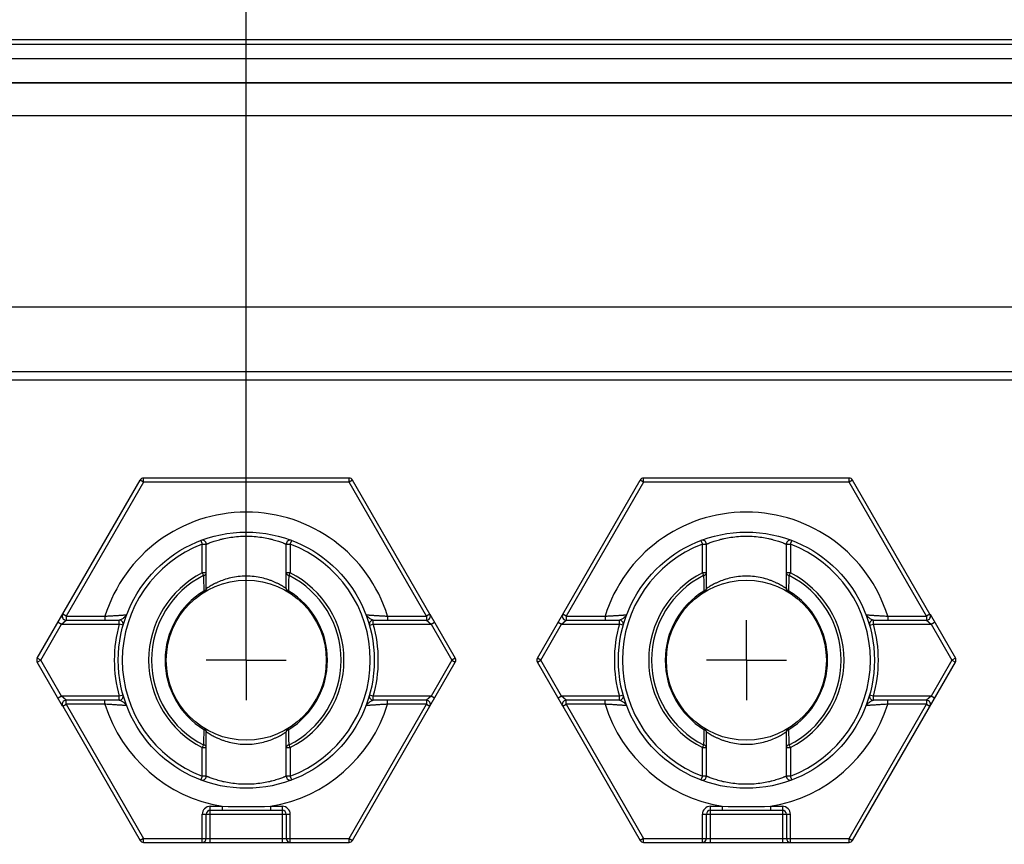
# Model space of a CAD drawing. Header units: millimetres. Extents: x 0 to 420, y 0 to 297.
# Tile 67 of 85: x 193 to 217, y 205 to 226. Entities that reach past the tile are written whole.
import ezdxf
from ezdxf.enums import TextEntityAlignment as Align

# ---------------------------------------------------------------- set-up
doc = ezdxf.new("R2010")
doc.units = ezdxf.units.MM
doc.header["$LTSCALE"] = 23.1
doc.linetypes.add('CENTER', pattern=[0.6, 0.375, -0.075, 0.075, -0.075])
doc.layers.get('0').update_dxf_attribs({"linetype": 'CONTINUOUS'})
for name, color, linetype in [('0000242733_1_MITTELLINIE', 7, 'CONTINUOUS'), ('0000242733_2_KÖRPERKANTE', 7, 'CONTINUOUS'), ('0000242733_5_BEMASSUNG', 7, 'CONTINUOUS'), ('0000242734_2_KÖRPERKANTE', 7, 'CONTINUOUS'), ('0000284035_5_BEMASSUNG', 7, 'CONTINUOUS'), ('0000434254_2_KÖRPERKANTE', 7, 'CONTINUOUS')]:
    doc.layers.add(name, color=color, linetype=linetype)
doc.styles.get("Standard").update_dxf_attribs({"font": 'isocpeur.ttf'})
doc.dimstyles.new('DIMSTYLE_1', dxfattribs={"dimtxt": 3.5, "dimasz": 4, "dimexe": 2, "dimexo": 0.5, "dimgap": 0.875, "dimtad": 1, "dimdec": 3, "dimdsep": 46, "dimtxsty": 'Standard', "dimblk": '_FILLED', "dimblk1": '_FILLED', "dimblk2": '_FILLED', "dimcen": 0.09, "dimclrt": 7, "dimazin": 2, "dimtp": 0.2, "dimtm": 0.2, "dimtfac": 1, "dimtdec": 3, "dimtofl": 0, "dimtmove": 0, "dimatfit": 3, "dimldrblk": '_FILLED', "dimfxl": 0, "dimtolj": 1, "dimarcsym": 0})
doc.dimstyles.new('DIMSTYLE_2', dxfattribs={"dimtxt": 3.5, "dimasz": 4, "dimexe": 2, "dimexo": 0.5, "dimgap": 0.875, "dimtad": 1, "dimdec": 3, "dimdsep": 46, "dimtxsty": 'Standard', "dimblk": '_FILLED', "dimblk1": '_FILLED', "dimblk2": '_FILLED', "dimcen": 0.09, "dimclrt": 7, "dimazin": 2, "dimtp": 0.3, "dimtm": 0.3, "dimtfac": 1, "dimtdec": 3, "dimtofl": 0, "dimtmove": 0, "dimatfit": 3, "dimldrblk": '_FILLED', "dimfxl": 0, "dimtolj": 1, "dimarcsym": 0})
doc.dimstyles.new('DIMSTYLE_5', dxfattribs={"dimtxt": 3.5, "dimasz": 4, "dimexe": 2, "dimexo": 0.5, "dimgap": 0.875, "dimtad": 1, "dimdec": 0, "dimdsep": 46, "dimtxsty": 'Standard', "dimblk": '_FILLED', "dimblk1": '_FILLED', "dimblk2": '_FILLED', "dimcen": 0.09, "dimclrt": 7, "dimazin": 2, "dimtp": 0.5, "dimtm": 0.5, "dimtfac": 1, "dimtdec": 0, "dimtofl": 0, "dimtmove": 0, "dimatfit": 3, "dimldrblk": '_FILLED', "dimfxl": 0, "dimtolj": 1, "dimarcsym": 0})

# ---------------------------------------------------------------- blocks, each defined once
blk = doc.blocks.new('_FILLED')
at = {"color": 0, "linetype": 'ByBlock'}
blk.add_solid([(0, 0), (-1, 0.125), (-1, -0.125)], dxfattribs=at)
blk = doc.blocks.new('*D9')
at = {"layer": '0000284035_5_BEMASSUNG', "color": 1, "linetype": 'Continuous'}
for p, q in [((161.852, 205.792), (161.852, 257.813)), ((295.927, 205.792), (295.927, 257.813)), ((161.852, 255.813), (228.889, 255.813)), ((295.927, 255.813), (228.889, 255.813))]:
    blk.add_line(p, q, dxfattribs=at)
at = {"layer": '0000284035_5_BEMASSUNG', "color": 1, "linetype": 'Continuous', "xscale": 4, "yscale": 4, "zscale": 4, "rotation": 180}
blk.add_blockref('_FILLED', (161.852, 255.813), dxfattribs=at)
at = {"layer": '0000284035_5_BEMASSUNG', "color": 1, "linetype": 'Continuous', "xscale": 4, "yscale": 4, "zscale": 4}
blk.add_blockref('_FILLED', (295.927, 255.813), dxfattribs=at)
at = {"layer": '0000284035_5_BEMASSUNG', "color": 7, "linetype": 'Continuous'}
blk.add_text('134', height=3.5, dxfattribs=at).set_placement((228.889, 256.688), align=Align.CENTER)
blk = doc.blocks.new('*D10')
at = {"layer": '0000284035_5_BEMASSUNG', "color": 1, "linetype": 'Continuous'}
for p, q in [((178.889, 219.217), (178.889, 247.813)), ((278.889, 219.217), (278.889, 247.813)), ((178.889, 245.813), (228.889, 245.813)), ((278.889, 245.813), (228.889, 245.813))]:
    blk.add_line(p, q, dxfattribs=at)
at = {"layer": '0000284035_5_BEMASSUNG', "color": 1, "linetype": 'Continuous', "xscale": 4, "yscale": 4, "zscale": 4, "rotation": 180}
blk.add_blockref('_FILLED', (178.889, 245.813), dxfattribs=at)
at = {"layer": '0000284035_5_BEMASSUNG', "color": 1, "linetype": 'Continuous', "xscale": 4, "yscale": 4, "zscale": 4}
blk.add_blockref('_FILLED', (278.889, 245.813), dxfattribs=at)
at = {"layer": '0000284035_5_BEMASSUNG', "color": 7, "linetype": 'Continuous'}
blk.add_text('100', height=3.5, dxfattribs=at).set_placement((228.889, 246.688), align=Align.CENTER)
blk = doc.blocks.new('*D22')
at = {"layer": '0000242733_5_BEMASSUNG', "color": 1, "linetype": 'Continuous'}
for p, q in [((185.889, 210.39), (185.889, 237.813)), ((198.389, 210.39), (198.389, 237.813)), ((185.889, 235.813), (192.139, 235.813)), ((198.389, 235.813), (192.139, 235.813)), ((192.139, 235.813), (215.65, 235.813))]:
    blk.add_line(p, q, dxfattribs=at)
at = {"layer": '0000242733_5_BEMASSUNG', "color": 1, "linetype": 'Continuous', "xscale": 4, "yscale": 4, "zscale": 4, "rotation": 180}
blk.add_blockref('_FILLED', (185.889, 235.813), dxfattribs=at)
at = {"layer": '0000242733_5_BEMASSUNG', "color": 1, "linetype": 'Continuous', "xscale": 4, "yscale": 4, "zscale": 4}
blk.add_blockref('_FILLED', (198.389, 235.813), dxfattribs=at)
at = {"layer": '0000242733_5_BEMASSUNG', "color": 7, "linetype": 'Continuous'}
for s, p in [('6x', (200.97, 236.688)), ('12.5', (205.858, 236.688))]:
    blk.add_text(s, height=3.5, dxfattribs=at).set_placement(p)

msp = doc.modelspace()

# ---------------------------------------------------------------- linework, layer by layer
at = {"layer": '0000242733_1_MITTELLINIE', "color": 7, "linetype": 'CENTER'}
for p, q in [((198.3894, 209.8901), (198.3894, 210.8902)), ((210.8894, 209.8901), (210.8894, 210.8902)), ((198.3894, 209.8901), (197.3893, 209.8901)), ((198.3894, 209.8901), (198.3894, 208.89)), ((198.3894, 209.8901), (199.3895, 209.8901)), ((210.8894, 209.8901), (209.8893, 209.8901)), ((210.8894, 209.8901), (210.8894, 208.89)), ((210.8894, 209.8901), (211.8895, 209.8901))]:
    msp.add_line(p, q, dxfattribs=at)
at = {"layer": '0000242733_2_KÖRPERKANTE', "color": 7, "linetype": 'Continuous'}
for p, q in [((278.8894, 224.3132), (178.8894, 224.3132)), ((178.8894, 216.8901), (278.8894, 216.8901))]:
    msp.add_line(p, q, dxfattribs=at)
at = {"layer": '0000242733_2_KÖRPERKANTE', "color": 9, "linetype": 'Continuous'}
for p, q in [((278.8894, 223.4911), (178.8894, 223.4911)), ((178.8894, 218.7171), (278.8894, 218.7171)), ((278.8894, 217.0901), (178.8894, 217.0901))]:
    msp.add_line(p, q, dxfattribs=at)
at = {"layer": '0000242734_2_KÖRPERKANTE', "color": 7, "linetype": 'Continuous'}
for p, q in [((278.8894, 225.3901), (178.8894, 225.3901)), ((278.8894, 225.2718), (178.8894, 225.2718)), ((278.8894, 224.9149), (178.8894, 224.9149)), ((178.8894, 224.3132), (278.8894, 224.3132))]:
    msp.add_line(p, q, dxfattribs=at)
at = {"layer": '0000434254_2_KÖRPERKANTE', "color": 7, "linetype": 'Continuous'}
for p, q in [((193.1644, 209.9401), (195.7336, 214.3901)), ((200.9586, 214.4401), (195.8202, 214.4401)), ((202.9793, 211.0401), (201.0452, 214.3901)), ((205.6644, 209.9401), (208.2336, 214.3901)), ((213.4586, 214.4401), (208.3202, 214.4401)), ((215.4793, 211.0401), (213.5452, 214.3901)), ((197.3894, 211.679), (197.3894, 212.7884)), ((199.3894, 211.679), (199.3894, 212.7884)), ((209.8894, 211.679), (209.8894, 212.7884)), ((211.8894, 211.679), (211.8894, 212.7884)), ((202.9801, 211.0387), (203.6144, 209.9401)), ((215.4801, 211.0387), (216.1144, 209.9401)), ((193.8861, 210.8901), (195.2145, 210.8901)), ((201.5643, 210.8901), (202.8927, 210.8901)), ((206.3861, 210.8901), (207.7145, 210.8901)), ((214.0643, 210.8901), (215.3927, 210.8901)), ((193.7986, 208.7415), (193.1644, 209.8401)), ((201.0452, 205.3901), (203.6144, 209.8401)), ((206.2986, 208.7415), (205.6644, 209.8401)), ((213.5452, 205.3901), (216.1144, 209.8401)), ((193.7995, 208.7401), (195.7336, 205.3901)), ((195.2145, 208.8901), (193.8861, 208.8901)), ((202.8927, 208.8901), (201.5643, 208.8901)), ((206.2995, 208.7401), (208.2336, 205.3901)), ((207.7145, 208.8901), (206.3861, 208.8901)), ((215.3927, 208.8901), (214.0643, 208.8901)), ((197.3894, 206.9918), (197.3894, 208.1012)), ((199.3894, 206.9918), (199.3894, 208.1012)), ((209.8894, 206.9918), (209.8894, 208.1012)), ((211.8894, 206.9918), (211.8894, 208.1012)), ((197.3894, 205.4401), (197.3894, 206.0401)), ((197.4894, 206.1401), (199.2894, 206.1401)), ((199.3894, 206.0401), (199.3894, 205.4401)), ((209.8894, 205.4401), (209.8894, 206.0401)), ((209.9894, 206.1401), (211.7894, 206.1401)), ((211.8894, 206.0401), (211.8894, 205.4401)), ((195.8202, 205.3401), (200.9586, 205.3401)), ((208.3202, 205.3401), (213.4586, 205.3401))]:
    msp.add_line(p, q, dxfattribs=at)
at = {"layer": '0000434254_2_KÖRPERKANTE', "color": 9, "linetype": 'Continuous'}
for p, q in [((195.8202, 214.3401), (195.7336, 214.3901)), ((195.8202, 214.3401), (195.8202, 214.4401)), ((200.9586, 214.3401), (200.9586, 214.4401)), ((201.0452, 214.3901), (200.9586, 214.3401)), ((208.3202, 214.3401), (208.2336, 214.3901)), ((208.3202, 214.3401), (208.3202, 214.4401)), ((213.4586, 214.3401), (213.4586, 214.4401)), ((213.5452, 214.3901), (213.4586, 214.3401)), ((195.8202, 214.3401), (193.8861, 210.9901)), ((200.9586, 214.3401), (195.8202, 214.3401)), ((202.8927, 210.9901), (200.9586, 214.3401)), ((208.3202, 214.3401), (206.3861, 210.9901)), ((213.4586, 214.3401), (208.3202, 214.3401)), ((215.3927, 210.9901), (213.4586, 214.3401)), ((197.2539, 212.8819), (197.2894, 212.7884)), ((197.2894, 212.0696), (197.2894, 212.7884)), ((197.2894, 212.7884), (197.3894, 212.7884)), ((199.3894, 212.7884), (199.4894, 212.7884)), ((199.4894, 212.7884), (199.5249, 212.8819)), ((199.4894, 212.7884), (199.4894, 212.0696)), ((209.7539, 212.8819), (209.7894, 212.7884)), ((209.7894, 212.0696), (209.7894, 212.7884)), ((209.7894, 212.7884), (209.8894, 212.7884)), ((211.8894, 212.7884), (211.9894, 212.7884)), ((211.9894, 212.7884), (212.0249, 212.8819)), ((211.9894, 212.7884), (211.9894, 212.0696)), ((197.2894, 212.0697), (197.3212, 212.0065)), ((197.3894, 212.0697), (197.2894, 212.0697)), ((199.4894, 212.0697), (199.3894, 212.0697)), ((199.4575, 212.0065), (199.4894, 212.0697)), ((209.7894, 212.0697), (209.8212, 212.0065)), ((209.8894, 212.0697), (209.7894, 212.0697)), ((211.9894, 212.0697), (211.8894, 212.0697)), ((211.9575, 212.0065), (211.9894, 212.0697)), ((197.3264, 211.6187), (197.3418, 211.5938)), ((199.437, 211.5938), (199.4523, 211.6187)), ((209.8264, 211.6187), (209.8418, 211.5938)), ((211.937, 211.5938), (211.9523, 211.6187)), ((193.8861, 210.9901), (193.7995, 211.0401)), ((193.8861, 210.9901), (193.8861, 210.8901)), ((193.8861, 210.9901), (194.8567, 210.9901)), ((194.8567, 210.9901), (194.8567, 210.8901)), ((201.9221, 210.9901), (201.9221, 210.8901)), ((201.9221, 210.9901), (202.8927, 210.9901)), ((202.9793, 211.0401), (202.8927, 210.9901)), ((202.8927, 210.9901), (202.8927, 210.8901)), ((206.3861, 210.9901), (206.2995, 211.0401)), ((206.3861, 210.9901), (206.3861, 210.8901)), ((206.3861, 210.9901), (207.3567, 210.9901)), ((207.3567, 210.9901), (207.3567, 210.8901)), ((214.4221, 210.9901), (214.4221, 210.8901)), ((214.4221, 210.9901), (215.3927, 210.9901)), ((215.4793, 211.0401), (215.3927, 210.9901)), ((215.3927, 210.9901), (215.3927, 210.8901)), ((193.251, 209.8901), (193.7706, 210.7901)), ((193.684, 210.8401), (193.7706, 210.7901)), ((193.7706, 210.7901), (193.8861, 210.8901)), ((193.7706, 210.7901), (195.2145, 210.7901)), ((195.2145, 210.7901), (195.2145, 210.8901)), ((195.3107, 210.7628), (195.2145, 210.7901)), ((201.4681, 210.7628), (201.5643, 210.7901)), ((201.5643, 210.7901), (201.5643, 210.8901)), ((201.5643, 210.7901), (203.0082, 210.7901)), ((202.8927, 210.8901), (203.0082, 210.7901)), ((203.0082, 210.7901), (203.0948, 210.8401)), ((203.0082, 210.7901), (203.5278, 209.8901)), ((205.751, 209.8901), (206.2706, 210.7901)), ((206.184, 210.8401), (206.2706, 210.7901)), ((206.2706, 210.7901), (206.3861, 210.8901)), ((206.2706, 210.7901), (207.7145, 210.7901)), ((207.7145, 210.7901), (207.7145, 210.8901)), ((207.8107, 210.7628), (207.7145, 210.7901)), ((213.9681, 210.7628), (214.0643, 210.7901)), ((214.0643, 210.7901), (214.0643, 210.8901)), ((214.0643, 210.7901), (215.5082, 210.7901)), ((215.3927, 210.8901), (215.5082, 210.7901)), ((215.5082, 210.7901), (215.5948, 210.8401)), ((215.5082, 210.7901), (216.0278, 209.8901)), ((193.251, 209.8901), (193.1644, 209.9401)), ((203.6144, 209.9401), (203.5278, 209.8901)), ((205.751, 209.8901), (205.6644, 209.9401)), ((216.1144, 209.9401), (216.0278, 209.8901)), ((193.1644, 209.8401), (193.251, 209.8901)), ((193.7706, 208.9901), (193.251, 209.8901)), ((203.5278, 209.8901), (203.0082, 208.9901)), ((203.5278, 209.8901), (203.6144, 209.8401)), ((205.6644, 209.8401), (205.751, 209.8901)), ((206.2706, 208.9901), (205.751, 209.8901)), ((216.0278, 209.8901), (215.5082, 208.9901)), ((216.0278, 209.8901), (216.1144, 209.8401)), ((193.7706, 208.9901), (193.684, 208.9401)), ((193.8861, 208.8901), (193.7706, 208.9901)), ((195.2145, 208.9901), (193.7706, 208.9901)), ((195.3107, 209.0174), (195.2145, 208.9901)), ((195.2145, 208.8901), (195.2145, 208.9901)), ((201.5643, 208.9901), (201.4681, 209.0174)), ((201.5643, 208.8901), (201.5643, 208.9901)), ((203.0082, 208.9901), (201.5644, 208.9901)), ((203.0082, 208.9901), (202.8927, 208.8901)), ((203.0948, 208.9401), (203.0082, 208.9901)), ((206.2706, 208.9901), (206.184, 208.9401)), ((206.3861, 208.8901), (206.2706, 208.9901)), ((207.7145, 208.9901), (206.2706, 208.9901)), ((207.8107, 209.0174), (207.7145, 208.9901)), ((207.7145, 208.8901), (207.7145, 208.9901)), ((214.0643, 208.9901), (213.9681, 209.0174)), ((214.0643, 208.8901), (214.0643, 208.9901)), ((215.5082, 208.9901), (214.0644, 208.9901)), ((215.5082, 208.9901), (215.3927, 208.8901)), ((215.5948, 208.9401), (215.5082, 208.9901)), ((193.7995, 208.7401), (193.8861, 208.7901)), ((193.8861, 208.7901), (193.8861, 208.8901)), ((193.8861, 208.7901), (195.8202, 205.4401)), ((194.8567, 208.7901), (193.8861, 208.7901)), ((194.8567, 208.7901), (194.8567, 208.8901)), ((200.9586, 205.4401), (202.8927, 208.7901)), ((201.9221, 208.7901), (201.9221, 208.8901)), ((202.8927, 208.7901), (201.9221, 208.7901)), ((202.8927, 208.8901), (202.8927, 208.7901)), ((202.8927, 208.7901), (202.9793, 208.7401)), ((206.2995, 208.7401), (206.3861, 208.7901)), ((206.3861, 208.7901), (206.3861, 208.8901)), ((206.3861, 208.7901), (208.3202, 205.4401)), ((207.3567, 208.7901), (206.3861, 208.7901)), ((207.3567, 208.7901), (207.3567, 208.8901)), ((213.4586, 205.4401), (215.3927, 208.7901)), ((214.4221, 208.7901), (214.4221, 208.8901)), ((215.3927, 208.7901), (214.4221, 208.7901)), ((215.3927, 208.8901), (215.3927, 208.7901)), ((215.3927, 208.7901), (215.4793, 208.7401)), ((197.3418, 208.1864), (197.3264, 208.1615)), ((199.4523, 208.1615), (199.437, 208.1864)), ((209.8418, 208.1864), (209.8264, 208.1615)), ((211.9523, 208.1615), (211.937, 208.1864)), ((197.3212, 207.7737), (197.2894, 207.7105)), ((199.4894, 207.7105), (199.4575, 207.7737)), ((209.8212, 207.7737), (209.7894, 207.7105)), ((211.9894, 207.7105), (211.9575, 207.7737)), ((197.2894, 206.9918), (197.2894, 207.7106)), ((197.2894, 207.7105), (197.3894, 207.7105)), ((199.3894, 207.7105), (199.4894, 207.7105)), ((199.4894, 207.7106), (199.4894, 206.9918)), ((209.7894, 206.9918), (209.7894, 207.7106)), ((209.7894, 207.7105), (209.8894, 207.7105)), ((211.8894, 207.7105), (211.9894, 207.7105)), ((211.9894, 207.7106), (211.9894, 206.9918)), ((197.2894, 206.9918), (197.2539, 206.8983)), ((197.3894, 206.9918), (197.2894, 206.9918)), ((199.4894, 206.9918), (199.3894, 206.9918)), ((199.5249, 206.8983), (199.4894, 206.9918)), ((209.7894, 206.9918), (209.7539, 206.8983)), ((209.8894, 206.9918), (209.7894, 206.9918)), ((211.9894, 206.9918), (211.8894, 206.9918)), ((212.0249, 206.8983), (211.9894, 206.9918)), ((197.2894, 205.3401), (197.2894, 206.0401)), ((197.2894, 206.0401), (199.4894, 206.0401)), ((197.4894, 205.3401), (197.4894, 206.2401)), ((197.4894, 206.2401), (197.7832, 206.2401)), ((197.7832, 206.2401), (197.7832, 206.1401)), ((198.9956, 206.2401), (198.9956, 206.1401)), ((198.9956, 206.2401), (199.2894, 206.2401)), ((199.2894, 206.2401), (199.2894, 205.3401)), ((199.4894, 205.3401), (199.4894, 206.0401)), ((209.7894, 205.3401), (209.7894, 206.0401)), ((209.7894, 206.0401), (211.9894, 206.0401)), ((209.9894, 205.3401), (209.9894, 206.2401)), ((209.9894, 206.2401), (210.2832, 206.2401)), ((210.2832, 206.2401), (210.2832, 206.1401)), ((211.4956, 206.2401), (211.4956, 206.1401)), ((211.4956, 206.2401), (211.7894, 206.2401)), ((211.7894, 206.2401), (211.7894, 205.3401)), ((211.9894, 205.3401), (211.9894, 206.0401)), ((195.8202, 205.4401), (195.7336, 205.3901)), ((195.8202, 205.3401), (195.8202, 205.4401)), ((195.8202, 205.4401), (200.9586, 205.4401)), ((200.9586, 205.3401), (200.9586, 205.4401)), ((200.9586, 205.4401), (201.0452, 205.3901)), ((208.3202, 205.4401), (208.2336, 205.3901)), ((208.3202, 205.3401), (208.3202, 205.4401)), ((208.3202, 205.4401), (213.4586, 205.4401)), ((213.4586, 205.3401), (213.4586, 205.4401)), ((213.4586, 205.4401), (213.5452, 205.3901))]:
    msp.add_line(p, q, dxfattribs=at)
at = {"layer": '0000434254_2_KÖRPERKANTE', "color": 7, "linetype": 'Continuous'}
for centre, radius in [((198.3894, 209.8901), 3.2), ((210.8894, 209.8901), 3.2), ((198.3894, 209.8901), 2), ((210.8894, 209.8901), 2)]:
    msp.add_circle(centre, radius, dxfattribs=at)
for centre, start, end in [((195.8202, 214.3401), 90, 150), ((200.9586, 214.3401), 30, 90), ((208.3202, 214.3401), 90, 150), ((213.4586, 214.3401), 30, 90), ((197.2894, 212.7884), 0, 110.78356), ((199.4894, 212.7884), 69.21644, 180), ((209.7894, 212.7884), 0, 110.78356), ((211.9894, 212.7884), 69.21644, 180), ((197.2894, 211.679), 301.58814, 360), ((199.4894, 211.679), 180, 238.41186), ((209.7894, 211.679), 301.58814, 360), ((211.9894, 211.679), 180, 238.41186), ((193.8861, 210.9901), 150, 270), ((202.8927, 210.9901), 270, 30), ((206.3861, 210.9901), 150, 270), ((215.3927, 210.9901), 270, 30), ((195.2145, 210.7901), 344.17307, 90.00007), ((201.5643, 210.7901), 89.99999, 195.82681), ((207.7145, 210.7901), 344.17307, 90.00007), ((214.0643, 210.7901), 89.99999, 195.82681), ((193.251, 209.8901), 150, 210), ((203.5278, 209.8901), 330, 30), ((205.751, 209.8901), 150, 210), ((216.0278, 209.8901), 330, 30), ((195.2145, 208.9901), 270, 15.82662), ((201.5643, 208.9901), 164.17338, 269.99987), ((207.7145, 208.9901), 270, 15.82662), ((214.0643, 208.9901), 164.17338, 269.99987), ((193.8861, 208.7901), 90, 210), ((202.8927, 208.7901), 330, 90), ((206.3861, 208.7901), 90, 210), ((215.3927, 208.7901), 330, 90), ((197.2894, 208.1012), 0, 58.41186), ((199.4894, 208.1012), 121.58814, 180), ((209.7894, 208.1012), 0, 58.41186), ((211.9894, 208.1012), 121.58814, 180), ((197.2894, 206.9918), 249.21644, 360), ((199.4894, 206.9918), 180, 290.78356), ((209.7894, 206.9918), 249.21644, 360), ((211.9894, 206.9918), 180, 290.78356), ((197.4894, 206.0401), 90, 180), ((199.2894, 206.0401), 0, 90), ((209.9894, 206.0401), 90, 180), ((211.7894, 206.0401), 0, 90), ((195.8202, 205.4401), 210, 270), ((197.2894, 205.4401), 270, 360), ((199.4894, 205.4401), 180, 270), ((200.9586, 205.4401), 270, 330), ((208.3202, 205.4401), 210, 270), ((209.7894, 205.4401), 270, 360), ((211.9894, 205.4401), 180, 270), ((213.4586, 205.4401), 270, 330)]:
    msp.add_arc(centre, 0.1, start, end, dxfattribs=at)
at = {"layer": '0000434254_2_KÖRPERKANTE', "color": 9, "linetype": 'Continuous'}
for centre, radius, start, end in [((198.3894, 209.8901), 3.7, 17.29534, 162.70466), ((210.8894, 209.8901), 3.7, 17.29534, 162.70466), ((198.3894, 209.8901), 3.1, 110.78361, 249.21643), ((198.3894, 209.8901), 3.1, 290.78357, 69.21639), ((210.8894, 209.8901), 3.1, 110.78361, 249.21643), ((210.8894, 209.8901), 3.1, 290.78357, 69.21639), ((198.3894, 209.8901), 2.4414, 116.78011, 243.21978), ((198.3894, 209.8901), 2.3707, 116.77696, 243.21908), ((367.1491, 213.9702), 169.8391, 180.662447, 180.793345), ((89.2304, 213.2819), 110.2345, 359.135516, 359.337114), ((198.3894, 209.8901), 2.3707, 296.77933, 63.22077), ((198.3894, 209.8901), 2.4414, 296.78011, 63.21977), ((210.8894, 209.8901), 2.4414, 116.78011, 243.21978), ((210.8894, 209.8901), 2.3707, 116.77696, 243.21908), ((379.6491, 213.9702), 169.8391, 180.662447, 180.793345), ((101.7304, 213.2819), 110.2345, 359.135516, 359.337114), ((210.8894, 209.8901), 2.3707, 296.77933, 63.22077), ((210.8894, 209.8901), 2.4414, 296.78011, 63.21977), ((198.3894, 209.8901), 2.0293, 121.5942, 238.41404), ((198.3894, 209.8901), 2.0293, 301.58789, 58.41178), ((210.8894, 209.8901), 2.0293, 121.5942, 238.41404), ((210.8894, 209.8901), 2.0293, 301.58789, 58.41178), ((198.3894, 209.8901), 3.3, 164.17338, 195.82662), ((198.3894, 209.8901), 3.3, 344.17403, 15.82646), ((210.8894, 209.8901), 3.3, 164.17338, 195.82662), ((210.8894, 209.8901), 3.3, 344.17403, 15.82646), ((198.3894, 209.8901), 3.7, 197.29534, 260.56999), ((198.3894, 209.8901), 3.7, 279.43001, 342.70466), ((210.8894, 209.8901), 3.7, 197.29534, 260.56999), ((210.8894, 209.8901), 3.7, 279.43001, 342.70466), ((319.9119, 206.2965), 122.5996, 179.128414, 179.309646), ((88.4321, 206.4838), 111.033, 0.665601, 0.865746), ((332.4119, 206.2965), 122.5996, 179.128414, 179.309646), ((100.9321, 206.4838), 111.033, 0.665601, 0.865746), ((197.4894, 206.0401), 0.2, 90, 180), ((198.3894, 228.2861), 22.0543, 268.42488, 271.57512), ((199.2894, 206.0401), 0.2, 0, 90), ((209.9894, 206.0401), 0.2, 90, 180), ((210.8894, 228.2861), 22.0543, 268.42488, 271.57512), ((211.7894, 206.0401), 0.2, 0, 90)]:
    msp.add_arc(centre, radius, start, end, dxfattribs=at)
for points, knots in [([(197.3894, 212.7884), (197.3895, 212.7884), (197.3899, 212.7886), (197.3908, 212.789), (197.3924, 212.7896), (197.3945, 212.7905), (197.3973, 212.7916), (197.4021, 212.7937), (197.4097, 212.7968), (197.4206, 212.8012), (197.4339, 212.8065), (197.4494, 212.8126), (197.4745, 212.8223), (197.5111, 212.8359), (197.5612, 212.8534), (197.6191, 212.8723), (197.6842, 212.8918), (197.756, 212.9112), (197.863, 212.9367), (198.0088, 212.9639), (198.1949, 212.9851), (198.3894, 212.9926), (198.5838, 212.9851), (198.7699, 212.9639), (198.9158, 212.9367), (199.0228, 212.9112), (199.0946, 212.8918), (199.1597, 212.8723), (199.2176, 212.8534), (199.2677, 212.8359), (199.3043, 212.8223), (199.3294, 212.8126), (199.3449, 212.8065), (199.3581, 212.8012), (199.369, 212.7968), (199.3766, 212.7937), (199.3815, 212.7916), (199.3843, 212.7905), (199.3864, 212.7896), (199.388, 212.789), (199.3888, 212.7886), (199.3893, 212.7884), (199.3894, 212.7884)], [0, 0, 0, 0, 0.0001626, 0.0006493, 0.0014593, 0.0025913, 0.0040443, 0.0058169, 0.0103095, 0.0160449, 0.0229972, 0.0311324, 0.0404153, 0.0622699, 0.0882369, 0.1179829, 0.1511758, 0.1874886, 0.226597, 0.3118533, 0.4040835, 0.4999895, 0.5958956, 0.688133, 0.7733985, 0.8125106, 0.8488258, 0.8820193, 0.9117646, 0.9377307, 0.9595844, 0.9688671, 0.9770023, 0.9839545, 0.98969, 0.9941828, 0.9959555, 0.9974086, 0.9985406, 0.9993506, 0.9998374, 1, 1, 1, 1]), ([(209.8894, 212.7884), (209.8895, 212.7884), (209.8899, 212.7886), (209.8908, 212.789), (209.8924, 212.7896), (209.8945, 212.7905), (209.8973, 212.7916), (209.9021, 212.7937), (209.9097, 212.7968), (209.9206, 212.8012), (209.9339, 212.8065), (209.9494, 212.8126), (209.9745, 212.8223), (210.0111, 212.8359), (210.0612, 212.8534), (210.1191, 212.8723), (210.1842, 212.8918), (210.256, 212.9112), (210.363, 212.9367), (210.5088, 212.9639), (210.6949, 212.9851), (210.8894, 212.9926), (211.0838, 212.9851), (211.2699, 212.9639), (211.4158, 212.9367), (211.5228, 212.9112), (211.5946, 212.8918), (211.6597, 212.8723), (211.7176, 212.8534), (211.7677, 212.8359), (211.8043, 212.8223), (211.8294, 212.8126), (211.8449, 212.8065), (211.8581, 212.8012), (211.869, 212.7968), (211.8766, 212.7937), (211.8815, 212.7916), (211.8843, 212.7905), (211.8864, 212.7896), (211.888, 212.789), (211.8888, 212.7886), (211.8893, 212.7884), (211.8894, 212.7884)], [0, 0, 0, 0, 0.0001626, 0.0006493, 0.0014593, 0.0025913, 0.0040443, 0.0058169, 0.0103095, 0.0160449, 0.0229972, 0.0311324, 0.0404153, 0.0622699, 0.0882369, 0.1179829, 0.1511758, 0.1874886, 0.226597, 0.3118533, 0.4040835, 0.4999895, 0.5958956, 0.688133, 0.7733985, 0.8125106, 0.8488258, 0.8820193, 0.9117646, 0.9377307, 0.9595844, 0.9688671, 0.9770023, 0.9839545, 0.98969, 0.9941828, 0.9959555, 0.9974086, 0.9985406, 0.9993506, 0.9998374, 1, 1, 1, 1]), ([(197.3212, 212.0065), (197.3307, 212.0087), (197.3484, 212.0146), (197.3707, 212.0291), (197.3857, 212.0478), (197.3894, 212.0627), (197.3894, 212.0697)], [0, 0, 0, 0, 0.2926364, 0.5567684, 0.7892844, 1, 1, 1, 1]), ([(199.3894, 211.679), (199.3893, 211.6791), (199.3888, 211.6793), (199.3879, 211.68), (199.3863, 211.681), (199.383, 211.6833), (199.3773, 211.6871), (199.3686, 211.6928), (199.3575, 211.7001), (199.3441, 211.7087), (199.3284, 211.7185), (199.3034, 211.7339), (199.2669, 211.7554), (199.2172, 211.7828), (199.16, 211.8119), (199.0958, 211.8416), (199.0249, 211.871), (198.9193, 211.9093), (198.774, 211.9504), (198.5865, 211.9826), (198.3894, 211.9939), (198.1923, 211.9826), (198.0048, 211.9504), (197.8349, 211.9024), (197.7079, 211.8531), (197.6188, 211.8119), (197.5616, 211.7828), (197.5119, 211.7554), (197.4701, 211.7308), (197.4406, 211.7125), (197.4213, 211.7001), (197.4102, 211.6929), (197.4015, 211.6871), (197.3952, 211.683), (197.3915, 211.6803), (197.3898, 211.6793), (197.3894, 211.679)], [0, 0, 0, 0, 0.0001796, 0.0007172, 0.0016112, 0.00286, 0.0064074, 0.0113247, 0.0175666, 0.02508, 0.0338063, 0.0436843, 0.066648, 0.0934966, 0.1238049, 0.1572066, 0.1933858, 0.2320606, 0.3157979, 0.406098, 0.4999999, 0.5939014, 0.6842098, 0.7679517, 0.8427853, 0.8761855, 0.9064941, 0.9333441, 0.9563092, 0.9749147, 0.9824289, 0.9886719, 0.9935901, 0.9971388, 0.999282, 1, 1, 1, 1]), ([(199.3894, 212.0697), (199.3894, 212.0627), (199.3931, 212.0478), (199.4081, 212.0291), (199.4304, 212.0146), (199.448, 212.0086), (199.4575, 212.0065)], [0, 0, 0, 0, 0.2106819, 0.4432491, 0.7073431, 1, 1, 1, 1]), ([(209.8212, 212.0065), (209.8307, 212.0087), (209.8484, 212.0146), (209.8707, 212.0291), (209.8857, 212.0478), (209.8894, 212.0627), (209.8894, 212.0697)], [0, 0, 0, 0, 0.2926364, 0.5567684, 0.7892844, 1, 1, 1, 1]), ([(211.8894, 211.679), (211.8893, 211.6791), (211.8888, 211.6793), (211.8879, 211.68), (211.8863, 211.681), (211.883, 211.6833), (211.8773, 211.6871), (211.8686, 211.6928), (211.8575, 211.7001), (211.8441, 211.7087), (211.8284, 211.7185), (211.8034, 211.7339), (211.7669, 211.7554), (211.7172, 211.7828), (211.66, 211.8119), (211.5958, 211.8416), (211.5249, 211.871), (211.4193, 211.9093), (211.274, 211.9504), (211.0865, 211.9826), (210.8894, 211.9939), (210.6923, 211.9826), (210.5048, 211.9504), (210.3349, 211.9024), (210.2079, 211.8531), (210.1188, 211.8119), (210.0616, 211.7828), (210.0119, 211.7554), (209.9701, 211.7308), (209.9406, 211.7125), (209.9213, 211.7001), (209.9102, 211.6929), (209.9015, 211.6871), (209.8952, 211.683), (209.8915, 211.6803), (209.8898, 211.6793), (209.8894, 211.679)], [0, 0, 0, 0, 0.0001796, 0.0007172, 0.0016112, 0.00286, 0.0064074, 0.0113247, 0.0175666, 0.02508, 0.0338063, 0.0436843, 0.066648, 0.0934966, 0.1238049, 0.1572066, 0.1933858, 0.2320606, 0.3157979, 0.406098, 0.4999999, 0.5939014, 0.6842098, 0.7679517, 0.8427853, 0.8761855, 0.9064941, 0.9333441, 0.9563092, 0.9749147, 0.9824289, 0.9886719, 0.9935901, 0.9971388, 0.999282, 1, 1, 1, 1]), ([(211.8894, 212.0697), (211.8894, 212.0627), (211.8931, 212.0478), (211.9081, 212.0291), (211.9304, 212.0146), (211.948, 212.0086), (211.9575, 212.0065)], [0, 0, 0, 0, 0.2106819, 0.4432491, 0.7073431, 1, 1, 1, 1]), ([(197.3894, 211.679), (197.3894, 211.6724), (197.386, 211.6586), (197.3722, 211.641), (197.3517, 211.6271), (197.3353, 211.6209), (197.3264, 211.6187)], [0, 0, 0, 0, 0.2098923, 0.4415673, 0.7056122, 1, 1, 1, 1]), ([(199.4523, 211.6187), (199.4435, 211.621), (199.4271, 211.627), (199.4065, 211.641), (199.3928, 211.6586), (199.3894, 211.6724), (199.3894, 211.679)], [0, 0, 0, 0, 0.2943573, 0.5584484, 0.7901905, 1, 1, 1, 1]), ([(209.8894, 211.679), (209.8894, 211.6724), (209.886, 211.6586), (209.8722, 211.641), (209.8517, 211.6271), (209.8353, 211.6209), (209.8264, 211.6187)], [0, 0, 0, 0, 0.2098923, 0.4415673, 0.7056122, 1, 1, 1, 1]), ([(211.9523, 211.6187), (211.9435, 211.621), (211.9271, 211.627), (211.9065, 211.641), (211.8928, 211.6586), (211.8894, 211.6724), (211.8894, 211.679)], [0, 0, 0, 0, 0.2943573, 0.5584484, 0.7901905, 1, 1, 1, 1]), ([(194.8567, 210.9901), (194.8905, 210.992), (194.9571, 210.9958), (195.0544, 211.0017), (195.1319, 211.0067), (195.19, 211.0106), (195.2295, 211.0133), (195.2659, 211.0158), (195.2985, 211.0182), (195.3271, 211.0203), (195.3482, 211.0218), (195.3627, 211.0229), (195.3717, 211.0236), (195.3794, 211.0242), (195.3857, 211.0247), (195.3907, 211.025), (195.394, 211.0253), (195.3959, 211.0254), (195.3968, 211.0256), (195.3974, 211.0255), (195.3976, 211.0256)], [0, 0, 0, 0, 0.1875883, 0.3692106, 0.5390329, 0.6176671, 0.6911032, 0.7585586, 0.8192397, 0.872354, 0.9171288, 0.9361604, 0.9528422, 0.9670984, 0.9788615, 0.9880732, 0.9946877, 0.9970094, 0.9986697, 1, 1, 1, 1]), ([(195.3368, 210.9557), (195.3272, 210.9483), (195.3072, 210.9338), (195.276, 210.9143), (195.2495, 210.9001), (195.2289, 210.8922), (195.2191, 210.8901), (195.2145, 210.8901)], [0, 0, 0, 0, 0.259364, 0.5288401, 0.7871956, 0.902048, 1, 1, 1, 1]), ([(195.3976, 211.0256), (195.3928, 211.013), (195.3743, 210.987), (195.3507, 210.9666), (195.3368, 210.9557)], [0, 0, 0, 0, 0.4334467, 1, 1, 1, 1]), ([(201.3812, 211.0256), (201.3809, 211.0257), (201.3822, 211.0255), (201.3828, 211.0255), (201.3849, 211.0253), (201.388, 211.0251), (201.3931, 211.0247), (201.3994, 211.0242), (201.4071, 211.0236), (201.4161, 211.0229), (201.4307, 211.0218), (201.4517, 211.0203), (201.4803, 211.0182), (201.513, 211.0158), (201.5493, 211.0133), (201.5889, 211.0106), (201.6469, 211.0067), (201.7245, 211.0017), (201.8217, 210.9958), (201.8883, 210.992), (201.9221, 210.9901)], [0, 0, 0, 0, 0.001334, 0.0029981, 0.0053233, 0.0119467, 0.0211741, 0.0329533, 0.0472275, 0.0639291, 0.0829794, 0.1277887, 0.1809275, 0.2416207, 0.3090766, 0.3825028, 0.4611197, 0.6308929, 0.8124655, 1, 1, 1, 1]), ([(201.442, 210.9557), (201.4281, 210.9666), (201.4045, 210.987), (201.3859, 211.013), (201.3812, 211.0256)], [0, 0, 0, 0, 0.5664866, 1, 1, 1, 1]), ([(201.5643, 210.8901), (201.5597, 210.8901), (201.5498, 210.8922), (201.5293, 210.9001), (201.5027, 210.9143), (201.4716, 210.9338), (201.4515, 210.9483), (201.442, 210.9557)], [0, 0, 0, 0, 0.097942, 0.2127999, 0.471159, 0.7406389, 1, 1, 1, 1]), ([(207.3567, 210.9901), (207.3905, 210.992), (207.4571, 210.9958), (207.5544, 211.0017), (207.6319, 211.0067), (207.69, 211.0106), (207.7295, 211.0133), (207.7659, 211.0158), (207.7985, 211.0182), (207.8271, 211.0203), (207.8482, 211.0218), (207.8627, 211.0229), (207.8717, 211.0236), (207.8794, 211.0242), (207.8857, 211.0247), (207.8907, 211.025), (207.894, 211.0253), (207.8959, 211.0254), (207.8968, 211.0256), (207.8974, 211.0255), (207.8976, 211.0256)], [0, 0, 0, 0, 0.1875883, 0.3692106, 0.5390329, 0.6176671, 0.6911032, 0.7585586, 0.8192397, 0.872354, 0.9171288, 0.9361604, 0.9528422, 0.9670984, 0.9788615, 0.9880732, 0.9946877, 0.9970094, 0.9986697, 1, 1, 1, 1]), ([(207.8368, 210.9557), (207.8272, 210.9483), (207.8072, 210.9338), (207.776, 210.9143), (207.7495, 210.9001), (207.7289, 210.8922), (207.7191, 210.8901), (207.7145, 210.8901)], [0, 0, 0, 0, 0.259364, 0.5288401, 0.7871956, 0.902048, 1, 1, 1, 1]), ([(207.8976, 211.0256), (207.8928, 211.013), (207.8743, 210.987), (207.8507, 210.9666), (207.8368, 210.9557)], [0, 0, 0, 0, 0.4334467, 1, 1, 1, 1]), ([(213.8812, 211.0256), (213.8809, 211.0257), (213.8822, 211.0255), (213.8828, 211.0255), (213.8849, 211.0253), (213.888, 211.0251), (213.8931, 211.0247), (213.8994, 211.0242), (213.9071, 211.0236), (213.9161, 211.0229), (213.9307, 211.0218), (213.9517, 211.0203), (213.9803, 211.0182), (214.013, 211.0158), (214.0493, 211.0133), (214.0889, 211.0106), (214.1469, 211.0067), (214.2245, 211.0017), (214.3217, 210.9958), (214.3883, 210.992), (214.4221, 210.9901)], [0, 0, 0, 0, 0.001334, 0.0029981, 0.0053233, 0.0119467, 0.0211741, 0.0329533, 0.0472275, 0.0639291, 0.0829794, 0.1277887, 0.1809275, 0.2416207, 0.3090766, 0.3825028, 0.4611197, 0.6308929, 0.8124655, 1, 1, 1, 1]), ([(213.942, 210.9557), (213.9281, 210.9666), (213.9045, 210.987), (213.8859, 211.013), (213.8812, 211.0256)], [0, 0, 0, 0, 0.5664866, 1, 1, 1, 1]), ([(214.0643, 210.8901), (214.0597, 210.8901), (214.0498, 210.8922), (214.0293, 210.9001), (214.0027, 210.9143), (213.9716, 210.9338), (213.9515, 210.9483), (213.942, 210.9557)], [0, 0, 0, 0, 0.097942, 0.2127999, 0.471159, 0.7406389, 1, 1, 1, 1]), ([(195.3976, 208.7546), (195.3977, 208.7546), (195.3972, 208.7547), (195.3969, 208.7546), (195.3958, 208.7548), (195.3946, 208.7548), (195.393, 208.755), (195.3902, 208.7552), (195.3857, 208.7555), (195.3794, 208.756), (195.3717, 208.7566), (195.3626, 208.7573), (195.3481, 208.7584), (195.327, 208.7599), (195.2984, 208.762), (195.2658, 208.7644), (195.2294, 208.7669), (195.1899, 208.7696), (195.1318, 208.7735), (195.0543, 208.7785), (194.9571, 208.7844), (194.8905, 208.7882), (194.8567, 208.7901)], [0, 0, 0, 0, 0.000334, 0.0013343, 0.0029983, 0.0053235, 0.0083071, 0.0119466, 0.0211741, 0.0329532, 0.0472275, 0.0639291, 0.0829794, 0.1277887, 0.1809275, 0.2416207, 0.3090766, 0.3825028, 0.4611197, 0.6308929, 0.8124655, 1, 1, 1, 1]), ([(195.3976, 208.7546), (195.3923, 208.7687), (195.3771, 208.7888), (195.3517, 208.8128), (195.3271, 208.8323), (195.2996, 208.8513), (195.2708, 208.8689), (195.2464, 208.8815), (195.2276, 208.8884), (195.2187, 208.8901), (195.2145, 208.8901)], [0, 0, 0, 0, 0.1930091, 0.314131, 0.4495967, 0.5950394, 0.7434842, 0.8840815, 0.9464207, 1, 1, 1, 1]), ([(201.3812, 208.7546), (201.3859, 208.7672), (201.4045, 208.7932), (201.4281, 208.8136), (201.442, 208.8245)], [0, 0, 0, 0, 0.4334453, 1, 1, 1, 1]), ([(201.9221, 208.7901), (201.8882, 208.7882), (201.8216, 208.7844), (201.7244, 208.7785), (201.6468, 208.7735), (201.5888, 208.7696), (201.5492, 208.7669), (201.5129, 208.7644), (201.4802, 208.762), (201.4517, 208.7599), (201.4306, 208.7584), (201.4161, 208.7573), (201.4071, 208.7566), (201.3994, 208.756), (201.393, 208.7555), (201.3881, 208.7552), (201.3848, 208.7549), (201.3829, 208.7548), (201.3819, 208.7546), (201.3814, 208.7547), (201.3812, 208.7546)], [0, 0, 0, 0, 0.1875909, 0.3692188, 0.5390459, 0.61768, 0.6911144, 0.7585677, 0.819247, 0.8723599, 0.9171332, 0.936164, 0.9528448, 0.9671002, 0.9788625, 0.9880738, 0.9946879, 0.9970095, 0.9986698, 1, 1, 1, 1]), ([(201.442, 208.8245), (201.4515, 208.8319), (201.4716, 208.8464), (201.5027, 208.8659), (201.5293, 208.8801), (201.5498, 208.888), (201.5597, 208.8901), (201.5643, 208.8901)], [0, 0, 0, 0, 0.2593565, 0.5288275, 0.7871732, 0.9020365, 1, 1, 1, 1]), ([(207.8976, 208.7546), (207.8977, 208.7546), (207.8972, 208.7547), (207.8969, 208.7546), (207.8958, 208.7548), (207.8946, 208.7548), (207.893, 208.755), (207.8902, 208.7552), (207.8857, 208.7555), (207.8794, 208.756), (207.8717, 208.7566), (207.8626, 208.7573), (207.8481, 208.7584), (207.827, 208.7599), (207.7984, 208.762), (207.7658, 208.7644), (207.7294, 208.7669), (207.6899, 208.7696), (207.6318, 208.7735), (207.5543, 208.7785), (207.4571, 208.7844), (207.3905, 208.7882), (207.3567, 208.7901)], [0, 0, 0, 0, 0.000334, 0.0013343, 0.0029983, 0.0053235, 0.0083071, 0.0119466, 0.0211741, 0.0329532, 0.0472275, 0.0639291, 0.0829794, 0.1277887, 0.1809275, 0.2416207, 0.3090766, 0.3825028, 0.4611197, 0.6308929, 0.8124655, 1, 1, 1, 1]), ([(207.8976, 208.7546), (207.8923, 208.7687), (207.8771, 208.7888), (207.8517, 208.8128), (207.8271, 208.8323), (207.7996, 208.8513), (207.7708, 208.8689), (207.7464, 208.8815), (207.7276, 208.8884), (207.7187, 208.8901), (207.7145, 208.8901)], [0, 0, 0, 0, 0.1930091, 0.314131, 0.4495967, 0.5950394, 0.7434842, 0.8840815, 0.9464207, 1, 1, 1, 1]), ([(213.8812, 208.7546), (213.8859, 208.7672), (213.9045, 208.7932), (213.9281, 208.8136), (213.942, 208.8245)], [0, 0, 0, 0, 0.4334453, 1, 1, 1, 1]), ([(214.4221, 208.7901), (214.3882, 208.7882), (214.3216, 208.7844), (214.2244, 208.7785), (214.1468, 208.7735), (214.0888, 208.7696), (214.0492, 208.7669), (214.0129, 208.7644), (213.9802, 208.762), (213.9517, 208.7599), (213.9306, 208.7584), (213.9161, 208.7573), (213.9071, 208.7566), (213.8994, 208.756), (213.893, 208.7555), (213.8881, 208.7552), (213.8848, 208.7549), (213.8829, 208.7548), (213.8819, 208.7546), (213.8814, 208.7547), (213.8812, 208.7546)], [0, 0, 0, 0, 0.1875909, 0.3692188, 0.5390459, 0.61768, 0.6911144, 0.7585677, 0.819247, 0.8723599, 0.9171332, 0.936164, 0.9528448, 0.9671002, 0.9788625, 0.9880738, 0.9946879, 0.9970095, 0.9986698, 1, 1, 1, 1]), ([(213.942, 208.8245), (213.9515, 208.8319), (213.9716, 208.8464), (214.0027, 208.8659), (214.0293, 208.8801), (214.0498, 208.888), (214.0597, 208.8901), (214.0643, 208.8901)], [0, 0, 0, 0, 0.2593565, 0.5288275, 0.7871732, 0.9020365, 1, 1, 1, 1]), ([(197.3264, 208.1615), (197.3353, 208.1592), (197.3517, 208.1532), (197.3722, 208.1392), (197.386, 208.1216), (197.3894, 208.1078), (197.3894, 208.1012)], [0, 0, 0, 0, 0.2943582, 0.5584498, 0.7901917, 1, 1, 1, 1]), ([(197.3894, 208.1012), (197.3895, 208.1012), (197.3899, 208.1009), (197.3908, 208.1002), (197.3924, 208.0992), (197.3958, 208.0969), (197.4015, 208.0931), (197.4102, 208.0874), (197.4213, 208.0801), (197.4347, 208.0715), (197.4503, 208.0617), (197.4754, 208.0463), (197.5119, 208.0248), (197.5616, 207.9974), (197.6188, 207.9683), (197.683, 207.9386), (197.7539, 207.9092), (197.8595, 207.8709), (198.0048, 207.8298), (198.1922, 207.7976), (198.3894, 207.7863), (198.5865, 207.7976), (198.774, 207.8298), (198.9439, 207.8778), (199.0709, 207.9271), (199.16, 207.9683), (199.2172, 207.9974), (199.2669, 208.0248), (199.3087, 208.0494), (199.3382, 208.0677), (199.3575, 208.0801), (199.3686, 208.0874), (199.3773, 208.0931), (199.3836, 208.0972), (199.3872, 208.0999), (199.389, 208.1009), (199.3894, 208.1012)], [0, 0, 0, 0, 0.0001796, 0.0007172, 0.0016113, 0.00286, 0.0064075, 0.0113249, 0.0175667, 0.0250802, 0.0338065, 0.0436845, 0.0666483, 0.093497, 0.1238052, 0.1572069, 0.193386, 0.2320609, 0.3157987, 0.4060993, 0.5000012, 0.5939027, 0.6842106, 0.7679522, 0.842786, 0.8761863, 0.9064948, 0.9333447, 0.9563097, 0.9749151, 0.9824292, 0.9886721, 0.9935902, 0.9971389, 0.999282, 1, 1, 1, 1]), ([(199.3894, 208.1012), (199.3894, 208.1078), (199.3928, 208.1216), (199.4065, 208.1392), (199.4271, 208.1531), (199.4435, 208.1593), (199.4523, 208.1615)], [0, 0, 0, 0, 0.2098922, 0.4415672, 0.7056121, 1, 1, 1, 1]), ([(209.8264, 208.1615), (209.8353, 208.1592), (209.8517, 208.1532), (209.8722, 208.1392), (209.886, 208.1216), (209.8894, 208.1078), (209.8894, 208.1012)], [0, 0, 0, 0, 0.2943582, 0.5584498, 0.7901917, 1, 1, 1, 1]), ([(209.8894, 208.1012), (209.8895, 208.1012), (209.8899, 208.1009), (209.8908, 208.1002), (209.8924, 208.0992), (209.8958, 208.0969), (209.9015, 208.0931), (209.9102, 208.0874), (209.9213, 208.0801), (209.9347, 208.0715), (209.9503, 208.0617), (209.9754, 208.0463), (210.0119, 208.0248), (210.0616, 207.9974), (210.1188, 207.9683), (210.183, 207.9386), (210.2539, 207.9092), (210.3595, 207.8709), (210.5048, 207.8298), (210.6922, 207.7976), (210.8894, 207.7863), (211.0865, 207.7976), (211.274, 207.8298), (211.4439, 207.8778), (211.5709, 207.9271), (211.66, 207.9683), (211.7172, 207.9974), (211.7669, 208.0248), (211.8087, 208.0494), (211.8382, 208.0677), (211.8575, 208.0801), (211.8686, 208.0874), (211.8773, 208.0931), (211.8836, 208.0972), (211.8872, 208.0999), (211.889, 208.1009), (211.8894, 208.1012)], [0, 0, 0, 0, 0.0001796, 0.0007172, 0.0016113, 0.00286, 0.0064075, 0.0113249, 0.0175667, 0.0250802, 0.0338065, 0.0436845, 0.0666483, 0.093497, 0.1238052, 0.1572069, 0.193386, 0.2320609, 0.3157987, 0.4060993, 0.5000012, 0.5939027, 0.6842106, 0.7679522, 0.842786, 0.8761863, 0.9064948, 0.9333447, 0.9563097, 0.9749151, 0.9824292, 0.9886721, 0.9935902, 0.9971389, 0.999282, 1, 1, 1, 1]), ([(211.8894, 208.1012), (211.8894, 208.1078), (211.8928, 208.1216), (211.9065, 208.1392), (211.9271, 208.1531), (211.9435, 208.1593), (211.9523, 208.1615)], [0, 0, 0, 0, 0.2098922, 0.4415672, 0.7056121, 1, 1, 1, 1]), ([(197.3894, 207.7105), (197.3894, 207.7175), (197.3857, 207.7324), (197.3707, 207.7511), (197.3484, 207.7656), (197.3307, 207.7716), (197.3212, 207.7737)], [0, 0, 0, 0, 0.2106828, 0.4432501, 0.7073437, 1, 1, 1, 1]), ([(199.4575, 207.7737), (199.448, 207.7715), (199.4303, 207.7656), (199.4081, 207.7511), (199.3931, 207.7324), (199.3894, 207.7175), (199.3894, 207.7105)], [0, 0, 0, 0, 0.2926365, 0.5567686, 0.7892845, 1, 1, 1, 1]), ([(209.8894, 207.7105), (209.8894, 207.7175), (209.8857, 207.7324), (209.8707, 207.7511), (209.8484, 207.7656), (209.8307, 207.7716), (209.8212, 207.7737)], [0, 0, 0, 0, 0.2106828, 0.4432501, 0.7073437, 1, 1, 1, 1]), ([(211.9575, 207.7737), (211.948, 207.7715), (211.9303, 207.7656), (211.9081, 207.7511), (211.8931, 207.7324), (211.8894, 207.7175), (211.8894, 207.7105)], [0, 0, 0, 0, 0.2926365, 0.5567686, 0.7892845, 1, 1, 1, 1]), ([(199.3894, 206.9918), (199.3893, 206.9918), (199.3888, 206.9917), (199.388, 206.9912), (199.3864, 206.9906), (199.3843, 206.9897), (199.3815, 206.9886), (199.3766, 206.9865), (199.369, 206.9834), (199.3581, 206.979), (199.3449, 206.9737), (199.3294, 206.9676), (199.3043, 206.9579), (199.2677, 206.9443), (199.2176, 206.9268), (199.1598, 206.9079), (199.0947, 206.8884), (199.0229, 206.8691), (198.9159, 206.8436), (198.77, 206.8163), (198.5839, 206.7951), (198.3894, 206.7876), (198.1949, 206.7951), (198.0087, 206.8163), (197.8628, 206.8436), (197.7558, 206.8691), (197.6841, 206.8884), (197.619, 206.9079), (197.5612, 206.9268), (197.5111, 206.9443), (197.4744, 206.9579), (197.4494, 206.9676), (197.4339, 206.9737), (197.4206, 206.979), (197.4097, 206.9834), (197.4021, 206.9865), (197.3973, 206.9886), (197.3945, 206.9897), (197.3924, 206.9906), (197.3908, 206.9912), (197.3899, 206.9917), (197.3895, 206.9918), (197.3894, 206.9918)], [0, 0, 0, 0, 0.0001625, 0.0006492, 0.0014589, 0.0025906, 0.0040431, 0.0058152, 0.0103065, 0.0160402, 0.0229901, 0.0311229, 0.0404028, 0.0622508, 0.08821, 0.1179475, 0.1511322, 0.1874388, 0.2265439, 0.3118056, 0.4040619, 0.5000007, 0.5959402, 0.688198, 0.7734604, 0.8125655, 0.8488715, 0.8820556, 0.9117923, 0.9377506, 0.9595978, 0.9688775, 0.9770102, 0.9839601, 0.9896937, 0.9941849, 0.995957, 0.9974095, 0.9985412, 0.9993508, 0.9998375, 1, 1, 1, 1]), ([(211.8894, 206.9918), (211.8893, 206.9918), (211.8888, 206.9917), (211.888, 206.9912), (211.8864, 206.9906), (211.8843, 206.9897), (211.8815, 206.9886), (211.8766, 206.9865), (211.869, 206.9834), (211.8581, 206.979), (211.8449, 206.9737), (211.8294, 206.9676), (211.8043, 206.9579), (211.7677, 206.9443), (211.7176, 206.9268), (211.6598, 206.9079), (211.5947, 206.8884), (211.5229, 206.8691), (211.4159, 206.8436), (211.27, 206.8163), (211.0839, 206.7951), (210.8894, 206.7876), (210.6949, 206.7951), (210.5087, 206.8163), (210.3628, 206.8436), (210.2558, 206.8691), (210.1841, 206.8884), (210.119, 206.9079), (210.0612, 206.9268), (210.0111, 206.9443), (209.9744, 206.9579), (209.9494, 206.9676), (209.9339, 206.9737), (209.9206, 206.979), (209.9097, 206.9834), (209.9021, 206.9865), (209.8973, 206.9886), (209.8945, 206.9897), (209.8924, 206.9906), (209.8908, 206.9912), (209.8899, 206.9917), (209.8895, 206.9918), (209.8894, 206.9918)], [0, 0, 0, 0, 0.0001625, 0.0006492, 0.0014589, 0.0025906, 0.0040431, 0.0058152, 0.0103065, 0.0160402, 0.0229901, 0.0311229, 0.0404028, 0.0622508, 0.08821, 0.1179475, 0.1511322, 0.1874388, 0.2265439, 0.3118056, 0.4040619, 0.5000007, 0.5959402, 0.688198, 0.7734604, 0.8125655, 0.8488715, 0.8820556, 0.9117923, 0.9377506, 0.9595978, 0.9688775, 0.9770102, 0.9839601, 0.9896937, 0.9941849, 0.995957, 0.9974095, 0.9985412, 0.9993508, 0.9998375, 1, 1, 1, 1])]:
    msp.add_open_spline(points, degree=3, knots=knots, dxfattribs=at)

# ---------------------------------------------------------------- dimensions: what is measured, and where the dimension line sits
at = {"layer": '0000242733_5_BEMASSUNG', "color": 1, "linetype": 'Continuous'}
dim = msp.add_linear_dim(base=(198.3894, 235.8127), p1=(185.8894, 209.8901), p2=(198.3894, 209.8901), text='6x<> ', dimstyle='DIMSTYLE_1', dxfattribs=at)
dim.commit()
dim.dimension.update_dxf_attribs({"geometry": '*D22', "text_midpoint": (207.2612, 235.8127), "dimtype": 160})
at = {"layer": '0000284035_5_BEMASSUNG', "color": 1, "linetype": 'Continuous'}
for base, p1, p2, dimstyle, picture, middle in [((295.927, 255.8127), (161.8518, 205.2916), (295.927, 205.2916), 'DIMSTYLE_5', '*D9', (228.8897, 255.8127)), ((278.8894, 245.8127), (178.8894, 218.7171), (278.8894, 218.7171), 'DIMSTYLE_2', '*D10', (228.8897, 245.8127))]:
    dim = msp.add_linear_dim(base=base, p1=p1, p2=p2, dimstyle=dimstyle, dxfattribs=at)
    dim.commit()
    dim.dimension.update_dxf_attribs({"geometry": picture, "text_midpoint": middle, "dimtype": 160})

doc.saveas('drawing.dxf')
